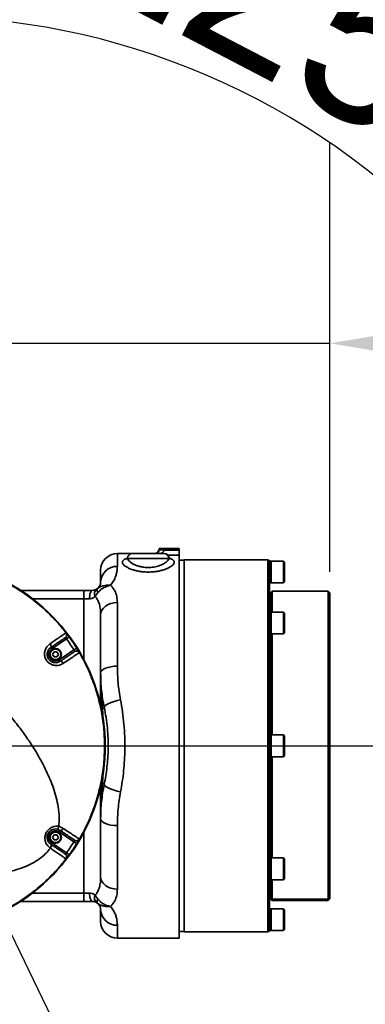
# Model space of a CAD drawing. Header units: millimetres. Extents: x -10540 to 6039, y -7467 to 6433.
# Tile 200 of 236: x -2850 to -2644, y 1971 to 2559. Entities that reach past the tile are written whole.
import ezdxf

# ---------------------------------------------------------------- set-up
doc = ezdxf.new("R2010")
doc.units = ezdxf.units.MM
doc.header["$LTSCALE"] = 8
doc.header["$PDSIZE"] = -1
doc.linetypes.add('CENTER', pattern=[10.16, 6.35, -1.27, 1.27, -1.27])
doc.layers.get('Defpoints').update_dxf_attribs({"true_color": 0x5e5e5e})
doc.layers.add('细实线层', color=7, linetype='Continuous')
doc.dimstyles.new('ISO-25', dxfattribs={"dimscale": 20, "dimtxt": 5, "dimasz": 6, "dimexe": 6, "dimexo": 0.625, "dimtad": 1, "dimtoh": 1, "dimdec": 0, "dimtxsty": 'Standard', "dimcen": 2.5, "dimclrd": 1, "dimclre": 1, "dimclrt": 4, "dimadec": 1, "dimazin": 2, "dimtfac": 1, "dimtdec": 0, "dimtmove": 0, "dimatfit": 0, "dimfxl": 1, "dimarcsym": 0})

# ---------------------------------------------------------------- blocks, each defined once
blk = doc.blocks.new('*D88')
at = {"color": 1, "lineweight": -2, "transparency": 16777216}
for p, q in [((-4178.33, 3196.66), (-1466.17, 3196.66)), ((-1586.17, 255.17), (-1586.17, 3076.66)), ((-4078.33, 135.17), (-1466.17, 135.17))]:
    blk.add_line(p, q, dxfattribs=at)
at = {"color": 1, "transparency": 16777216}
for points in [[(-1606.17, 3076.66), (-1566.17, 3076.66), (-1586.17, 3196.66)], [(-1606.17, 255.17), (-1566.17, 255.17), (-1586.17, 135.17)]]:
    blk.add_solid(points, dxfattribs=at)
at = {"layer": 'Defpoints', "color": 0, "transparency": 16777216}
for p in [(-4190.83, 3196.66), (-1586.17, 3196.66), (-4090.83, 135.17)]:
    blk.add_point(p, dxfattribs=at)
at = {"color": 4, "transparency": 16777216, "insert": (-1669.45, 1665.91), "char_height": 100, "attachment_point": 5, "rotation": 90}
blk.add_mtext('{\\H1.4x;3061}', dxfattribs=at)
blk = doc.blocks.new('*D94')
at = {"color": 1, "lineweight": -2, "transparency": 16777216}
for p, q in [((-2909.83, 2251.61), (-2909.83, 2485.89)), ((-2664.83, 2229.17), (-2664.83, 2485.89)), ((-3029.83, 2365.89), (-3149.83, 2365.89)), ((-2909.83, 2365.89), (-2664.83, 2365.89)), ((-2544.83, 2365.89), (-2115.11, 2365.89))]:
    blk.add_line(p, q, dxfattribs=at)
at = {"color": 1, "transparency": 16777216}
for points in [[(-3029.83, 2385.89), (-3029.83, 2345.89), (-2909.83, 2365.89)], [(-2544.83, 2385.89), (-2544.83, 2345.89), (-2664.83, 2365.89)]]:
    blk.add_solid(points, dxfattribs=at)
at = {"layer": 'Defpoints', "color": 0, "transparency": 16777216}
for p in [(-2664.83, 2365.89), (-2909.83, 2239.11), (-2664.83, 2216.67)]:
    blk.add_point(p, dxfattribs=at)
at = {"color": 4, "transparency": 16777216, "insert": (-2269.97, 2448.39), "char_height": 100, "attachment_point": 5}
blk.add_mtext('{\\H1.4x;245}', dxfattribs=at)
blk = doc.blocks.new('*U95')
at = {"color": 0, "linetype": 'CENTER', "transparency": 16777216}
blk.add_line((-1530.62, 0), (66.26, 0), dxfattribs=at)
blk = doc.blocks.new('*D103')
at = {"layer": 'Defpoints', "color": 0, "transparency": 16777216}
for p in [(-3200.97, 2540.97), (-2584.22, 2415.09), (-2910.03, 2125.28), (-2910.03, 2125.03), (-2402.43, 2125.03)]:
    blk.add_point(p, dxfattribs=at)
at = {"layer": '细实线层', "color": 1, "lineweight": -2, "transparency": 16777216}
blk.add_arc((-2910.2, 2125.28), 436.18, 15.78519, 109.15886, dxfattribs=at)
at = {"layer": '细实线层', "color": 1, "transparency": 16777216}
for points in [[(-3044.25, 2519.49), (-3062.45, 2555.11), (-3160.21, 2482.7)], [(-2470.66, 2246.67), (-2510.28, 2241.19), (-2474.02, 2125.07)]]:
    blk.add_solid(points, dxfattribs=at)
at = {"layer": '细实线层', "color": 4, "transparency": 16777216, "insert": (-2679.72, 2567.5), "char_height": 100, "attachment_point": 5, "rotation": 332.47203}
blk.add_mtext('125°', dxfattribs=at)
blk = doc.blocks.new('*D104')
at = {"layer": 'Defpoints', "color": 0, "transparency": 16777216}
for p in [(-2910.03, 2125.28), (-2909.83, 2125.17), (-2402.43, 2125.03), (-3201.18, 1709.51), (-2854.23, 1648.26)]:
    blk.add_point(p, dxfattribs=at)
at = {"layer": '细实线层', "color": 1, "lineweight": -2, "transparency": 16777216}
blk.add_arc((-2909.75, 2125.28), 480.24, 249.32635, 345.6177, dxfattribs=at)
at = {"layer": '细实线层', "color": 1, "transparency": 16777216}
for points in [[(-2464.41, 2008.5), (-2424.72, 2003.48), (-2429.51, 2125.04)], [(-3088.64, 1658.28), (-3069.95, 1693.65), (-3185.4, 1732.02)]]:
    blk.add_solid(points, dxfattribs=at)
at = {"layer": '细实线层', "color": 4, "transparency": 16777216, "insert": (-2691.12, 1769.32), "char_height": 100, "attachment_point": 5, "rotation": 31.55879}
blk.add_mtext('125°', dxfattribs=at)

msp = doc.modelspace()

# ---------------------------------------------------------------- linework, layer by layer
at = {"linetype": 'Continuous', "lineweight": 35}
for p, q in [((-2783.01, 2240.17), (-2791.83, 2240.17)), ((-2791.83, 2240.17), (-2791.83, 2232.51)), ((-2782.73, 2240.17), (-2763.92, 2240.17)), ((-2767.1, 2241.91), (-2766.83, 2243.16)), ((-2766.84, 2242.47), (-2766.83, 2242.79)), ((-2766.84, 2242.47), (-2763.86, 2242.15)), ((-2766.83, 2242.79), (-2766.83, 2243.17)), ((-2766.83, 2243.17), (-2763.83, 2243.17)), ((-2766.83, 2242.79), (-2763.83, 2242.79)), ((-2763.83, 2242.79), (-2763.86, 2242.15)), ((-2763.86, 2242.15), (-2754.83, 2242.15)), ((-2763.83, 2243.17), (-2763.83, 2242.79)), ((-2763.83, 2243.17), (-2754.83, 2243.17)), ((-2754.83, 2239.18), (-2761.54, 2239.18)), ((-2754.83, 2242.15), (-2754.83, 2243.17)), ((-2754.83, 2242.15), (-2754.83, 2239.18)), ((-2754.83, 2239.18), (-2754.83, 2010.17)), ((-2786.25, 2237.25), (-2785.93, 2237.34)), ((-2786.25, 2237.25), (-2785.96, 2237.23)), ((-2760.95, 2237.17), (-2785.71, 2237.17)), ((-2760.72, 2237.33), (-2760.4, 2237.25)), ((-2760.69, 2237.23), (-2760.4, 2237.25)), ((-2751.83, 2236.17), (-2754.83, 2236.17)), ((-2701.83, 2236.42), (-2751.83, 2236.42)), ((-2751.83, 2236.42), (-2751.83, 2013.92)), ((-2701.83, 2125.17), (-2701.83, 2236.42)), ((-2699.83, 2235.67), (-2700.83, 2235.67)), ((-2700.83, 2235.41), (-2700.83, 2235.67)), ((-2700.83, 2235.41), (-2700.83, 2204.42)), ((-2692.48, 2235.67), (-2699.83, 2235.67)), ((-2699.83, 2222.67), (-2699.83, 2235.67)), ((-2699.83, 2229.17), (-2699.83, 2235.67)), ((-2691.83, 2235.02), (-2692.48, 2235.67)), ((-2692.48, 2222.67), (-2692.48, 2235.67)), ((-2691.83, 2235.02), (-2691.83, 2223.32)), ((-2801.83, 2223.17), (-2801.83, 2230.17)), ((-2699.83, 2222.67), (-2699.83, 2229.17)), ((-2700.83, 2222.67), (-2699.83, 2222.67)), ((-2699.83, 2222.67), (-2692.48, 2222.67)), ((-2692.48, 2222.67), (-2691.83, 2223.32)), ((-2849.69, 2218.17), (-2811.83, 2218.17)), ((-2811.83, 2218.17), (-2806.83, 2218.17)), ((-2811.83, 2218.17), (-2811.83, 2213.17)), ((-2699.33, 2217.67), (-2699.83, 2217.17)), ((-2699.83, 2205.21), (-2699.83, 2217.17)), ((-2665.83, 2217.67), (-2699.33, 2217.67)), ((-2699.33, 2217.67), (-2699.33, 2205.21)), ((-2664.83, 2216.67), (-2665.83, 2217.67)), ((-2665.83, 2033.43), (-2665.83, 2217.67)), ((-2664.83, 2216.67), (-2664.83, 2034.29)), ((-2811.83, 2213.17), (-2842.58, 2213.17)), ((-2808.49, 2213.17), (-2811.83, 2213.17)), ((-2811.83, 2176.76), (-2811.83, 2213.17)), ((-2791.83, 2210.89), (-2791.83, 2172.82)), ((-2699.83, 2213.17), (-2700.83, 2213.17)), ((-2801.83, 2168.67), (-2801.83, 2203.43)), ((-2699.83, 2205.21), (-2700.83, 2205.21)), ((-2700.83, 2201.82), (-2700.83, 2204.42)), ((-2692.48, 2205.21), (-2699.83, 2205.21)), ((-2699.83, 2192.21), (-2699.83, 2205.21)), ((-2699.83, 2194.12), (-2699.83, 2205.21)), ((-2691.83, 2204.56), (-2692.48, 2205.21)), ((-2692.48, 2192.21), (-2692.48, 2205.21)), ((-2691.83, 2204.56), (-2691.83, 2192.86)), ((-2700.83, 2201.82), (-2700.83, 2127.01)), ((-2822.27, 2189.15), (-2820.65, 2190.33)), ((-2700.83, 2192.21), (-2699.83, 2192.21)), ((-2699.83, 2192.21), (-2699.83, 2194.12)), ((-2699.83, 2192.21), (-2692.48, 2192.21)), ((-2699.83, 2131.67), (-2699.83, 2192.21)), ((-2699.33, 2192.21), (-2699.33, 2131.67)), ((-2692.48, 2192.21), (-2691.83, 2192.86)), ((-2822.27, 2189.15), (-2831.06, 2183.2)), ((-2822.99, 2189.84), (-2823.02, 2189.85)), ((-2831.06, 2183.2), (-2831.62, 2184.03)), ((-2830.56, 2179.89), (-2829.69, 2181.39)), ((-2829.69, 2178.39), (-2830.56, 2179.89)), ((-2829.69, 2181.39), (-2827.96, 2181.39)), ((-2827.96, 2181.39), (-2827.09, 2179.89)), ((-2827.09, 2179.89), (-2827.96, 2178.39)), ((-2826.59, 2176.58), (-2817.79, 2182.52)), ((-2817.79, 2182.52), (-2816.09, 2183.58)), ((-2817.42, 2181.56), (-2817.42, 2181.59)), ((-2827.96, 2178.39), (-2829.69, 2178.39)), ((-2826.59, 2176.58), (-2826.03, 2175.75)), ((-2800.8, 2147.52), (-2800.32, 2140.65)), ((-2699.83, 2131.67), (-2700.83, 2131.67)), ((-2692.48, 2131.67), (-2699.83, 2131.67)), ((-2699.83, 2118.67), (-2699.83, 2131.67)), ((-2691.83, 2131.02), (-2692.48, 2131.67)), ((-2692.48, 2118.67), (-2692.48, 2131.67)), ((-2700.83, 2123.33), (-2700.83, 2127.01)), ((-2691.83, 2131.02), (-2691.83, 2119.32)), ((-2701.83, 2013.92), (-2701.83, 2125.17)), ((-2700.83, 2123.33), (-2700.83, 2048.52)), ((-2700.83, 2118.67), (-2699.83, 2118.67)), ((-2699.83, 2118.67), (-2692.48, 2118.67)), ((-2699.83, 2058.13), (-2699.83, 2118.67)), ((-2699.33, 2118.67), (-2699.33, 2058.13)), ((-2692.48, 2118.67), (-2691.83, 2119.32)), ((-2800.32, 2109.36), (-2800.8, 2102.82)), ((-2801.83, 2046.91), (-2801.83, 2081.67)), ((-2826.89, 2076.98), (-2826.89, 2076.97)), ((-2826.59, 2073.77), (-2826.03, 2074.6)), ((-2817.79, 2067.83), (-2826.59, 2073.77)), ((-2811.83, 2037.17), (-2811.83, 2073.58)), ((-2791.83, 2077.53), (-2791.83, 2039.46)), ((-2831.06, 2067.14), (-2831.62, 2066.31)), ((-2831.06, 2067.14), (-2822.27, 2061.2)), ((-2830.56, 2070.45), (-2829.69, 2071.95)), ((-2829.69, 2068.95), (-2830.56, 2070.45)), ((-2829.69, 2071.95), (-2827.96, 2071.95)), ((-2827.96, 2068.95), (-2829.69, 2068.95)), ((-2827.96, 2071.95), (-2827.09, 2070.45)), ((-2827.09, 2070.45), (-2827.96, 2068.95)), ((-2817.79, 2067.83), (-2816.09, 2066.77)), ((-2817.42, 2068.76), (-2817.42, 2068.78)), ((-2831.91, 2063.97), (-2832.08, 2064.08)), ((-2831.62, 2066.31), (-2831.42, 2066.17)), ((-2822.27, 2061.2), (-2820.65, 2060.02)), ((-2823.02, 2060.5), (-2822.99, 2060.5)), ((-2699.83, 2058.13), (-2700.83, 2058.13)), ((-2692.48, 2058.13), (-2699.83, 2058.13)), ((-2699.83, 2045.13), (-2699.83, 2058.13)), ((-2691.83, 2057.48), (-2692.48, 2058.13)), ((-2692.48, 2045.13), (-2692.48, 2058.13)), ((-2691.83, 2057.48), (-2691.83, 2045.78)), ((-2700.83, 2045.92), (-2700.83, 2048.52)), ((-2700.83, 2045.92), (-2700.83, 2014.94)), ((-2700.83, 2045.13), (-2699.83, 2045.13)), ((-2699.83, 2045.13), (-2692.48, 2045.13)), ((-2699.83, 2033.86), (-2699.83, 2045.13)), ((-2699.33, 2045.13), (-2699.33, 2033.43)), ((-2692.48, 2045.13), (-2691.83, 2045.78)), ((-2811.83, 2032.17), (-2849.69, 2032.17)), ((-2842.58, 2037.17), (-2811.83, 2037.17)), ((-2811.83, 2037.17), (-2808.49, 2037.17)), ((-2811.83, 2032.17), (-2811.83, 2037.17)), ((-2806.83, 2032.17), (-2811.83, 2032.17)), ((-2700.83, 2037.17), (-2699.83, 2037.17)), ((-2699.33, 2033.43), (-2699.83, 2033.86)), ((-2699.83, 2033.4), (-2699.83, 2033.86)), ((-2699.83, 2033.17), (-2699.83, 2033.4)), ((-2699.83, 2033.4), (-2699.33, 2032.86)), ((-2699.83, 2033.17), (-2699.33, 2032.67)), ((-2699.33, 2033.43), (-2665.83, 2033.43)), ((-2699.33, 2032.86), (-2665.83, 2032.86)), ((-2699.33, 2032.86), (-2699.33, 2032.67)), ((-2699.33, 2032.67), (-2665.83, 2032.67)), ((-2664.83, 2034.29), (-2665.83, 2033.43)), ((-2665.83, 2032.86), (-2664.83, 2033.94)), ((-2665.83, 2032.67), (-2664.83, 2033.67)), ((-2665.83, 2032.67), (-2665.83, 2032.86)), ((-2664.83, 2033.94), (-2664.83, 2034.29)), ((-2664.83, 2033.94), (-2664.83, 2033.67)), ((-2801.83, 2020.17), (-2801.83, 2027.17)), ((-2699.83, 2027.67), (-2700.83, 2027.67)), ((-2692.48, 2027.67), (-2699.83, 2027.67)), ((-2699.83, 2014.67), (-2699.83, 2027.67)), ((-2691.83, 2027.02), (-2692.48, 2027.67)), ((-2692.48, 2014.67), (-2692.48, 2027.67)), ((-2691.83, 2027.02), (-2691.83, 2015.32)), ((-2791.83, 2017.84), (-2791.83, 2010.17)), ((-2754.83, 2014.17), (-2751.83, 2014.17)), ((-2751.83, 2013.92), (-2701.83, 2013.92)), ((-2700.83, 2014.67), (-2700.83, 2014.92)), ((-2700.83, 2014.67), (-2699.83, 2014.67)), ((-2699.83, 2014.67), (-2692.48, 2014.67)), ((-2692.48, 2014.67), (-2691.83, 2015.32)), ((-2791.83, 2010.17), (-2754.83, 2010.17)), ((-2782.88, 2010.17), (-2782.88, 2010.17)), ((-2763.77, 2010.17), (-2763.77, 2010.17))]:
    msp.add_line(p, q, dxfattribs=at)
at = {"color": 1}
msp.add_line((-2826.04, 1952.31), (-2909.83, 2125.17), dxfattribs=at)
at = {"linetype": 'Continuous', "lineweight": 35, "flags": 128}
for points in [[(-2806.83, 2218.17), (-2807.15, 2218.08), (-2807.46, 2217.79), (-2807.75, 2217.33), (-2808, 2216.71), (-2808.21, 2215.95), (-2808.37, 2215.09), (-2808.46, 2214.15), (-2808.49, 2213.17)], [(-2803.68, 2219.29), (-2803.82, 2219.13), (-2803.91, 2218.92), (-2803.96, 2218.66), (-2803.96, 2218.36), (-2803.91, 2218.01), (-2803.82, 2217.63), (-2803.68, 2217.22), (-2803.49, 2216.79)], [(-2801.83, 2203.43), (-2801.63, 2204.89), (-2801.06, 2206.29), (-2800.14, 2207.58), (-2798.9, 2208.71), (-2797.38, 2209.63), (-2795.65, 2210.32), (-2793.78, 2210.74), (-2791.83, 2210.89)], [(-2832.13, 2186.23), (-2831.91, 2185.89), (-2831.72, 2185.54), (-2831.58, 2185.2), (-2831.49, 2184.88), (-2831.44, 2184.59), (-2831.45, 2184.35), (-2831.51, 2184.16), (-2831.62, 2184.03)], [(-2824.23, 2174.5), (-2824.46, 2174.82), (-2824.71, 2175.12), (-2824.97, 2175.37), (-2825.22, 2175.57), (-2825.46, 2175.71), (-2825.69, 2175.79), (-2825.88, 2175.8), (-2826.03, 2175.75)], [(-2801.83, 2168.67), (-2801.63, 2169.48), (-2801.06, 2170.26), (-2800.14, 2170.97), (-2798.9, 2171.6), (-2797.38, 2172.12), (-2795.65, 2172.5), (-2793.78, 2172.74), (-2791.83, 2172.82)], [(-2799.71, 2148.2), (-2799.6, 2148.7), (-2799.11, 2149.27), (-2798.23, 2149.88), (-2797.02, 2150.5), (-2795.51, 2151.11), (-2793.78, 2151.68), (-2791.89, 2152.2), (-2789.92, 2152.64)], [(-2799.71, 2102.14), (-2799.6, 2101.64), (-2799.11, 2101.07), (-2798.23, 2100.47), (-2797.02, 2099.85), (-2795.51, 2099.24), (-2793.78, 2098.66), (-2791.89, 2098.14), (-2789.92, 2097.71)], [(-2801.83, 2081.67), (-2801.63, 2080.86), (-2801.06, 2080.09), (-2800.14, 2079.37), (-2798.9, 2078.74), (-2797.38, 2078.23), (-2795.65, 2077.84), (-2793.78, 2077.61), (-2791.83, 2077.53)], [(-2826.03, 2074.6), (-2825.88, 2074.54), (-2825.69, 2074.55), (-2825.46, 2074.63), (-2825.22, 2074.78), (-2824.97, 2074.98), (-2824.71, 2075.23), (-2824.46, 2075.52), (-2824.23, 2075.84)], [(-2832.08, 2064.08), (-2831.86, 2064.42), (-2831.68, 2064.77), (-2831.54, 2065.12), (-2831.45, 2065.44), (-2831.41, 2065.73), (-2831.43, 2065.98), (-2831.5, 2066.18), (-2831.62, 2066.31)], [(-2801.83, 2046.91), (-2801.63, 2045.46), (-2801.06, 2044.06), (-2800.14, 2042.77), (-2798.9, 2041.64), (-2797.38, 2040.71), (-2795.65, 2040.02), (-2793.78, 2039.6), (-2791.83, 2039.46)], [(-2806.83, 2032.17), (-2807.15, 2032.27), (-2807.46, 2032.55), (-2807.75, 2033.01), (-2808, 2033.64), (-2808.21, 2034.39), (-2808.37, 2035.26), (-2808.46, 2036.2), (-2808.49, 2037.17)], [(-2803.68, 2031.06), (-2803.82, 2031.22), (-2803.91, 2031.43), (-2803.96, 2031.68), (-2803.96, 2031.99), (-2803.91, 2032.33), (-2803.82, 2032.71), (-2803.68, 2033.12), (-2803.49, 2033.56)]]:
    msp.add_lwpolyline(points, dxfattribs=at)
at = {"linetype": 'Continuous', "lineweight": 35}
for centre, radius in [((-2828.83, 2179.89), 3.5), ((-2828.83, 2179.89), 3.15), ((-2828.83, 2070.45), 3.5), ((-2828.83, 2070.45), 3.15)]:
    msp.add_circle(centre, radius, dxfattribs=at)
at = {"color": 4}
msp.add_arc((-4190.83, 735.17), 2461.48, 10, 150, dxfattribs=at)
at = {"linetype": 'Continuous', "lineweight": 35}
for centre, radius, start, end in [((-2791.83, 2230.17), 10, 90, 180), ((-2782.88, 2237.17), 3, 89.97747, 171.19227), ((-2782.72, 2237.19), 2.99, 90.2792, 180.2765), ((-2769.83, 2243.17), 3, 270, 335.29212), ((-2763.93, 2237.19), 2.99, 359.7235, 89.7208), ((-2763.77, 2237.17), 3, 8.75744, 90.00864), ((-2909.83, 2125.17), 110.75, 263.85642, 96.14358), ((-2792.15, 2222.83), 9.68, 88.09319, 177.95694), ((-2701.83, 2235.42), 1, 0, 90), ((-2801.9, 2216.15), 3.62, 131.68395, 206.62781), ((-2824.14, 2191.5), 2, 304.04238, 348.16324), ((-2824.14, 2191.5), 2, 348.16315, 37.74758), ((-2909.83, 2125.17), 110.44, 31.92635, 36.15416), ((-2909.83, 2125.17), 108.44, 31.92635, 36.15416), ((-2828.83, 2179.89), 4, 124.04026, 304.04026), ((-2816.3, 2179.9), 2, 30.32457, 124.02757), ((-2799.57, 2154.98), 7.56, 256.15343, 260.60501), ((-2801.04, 2149.13), 1.63, 278.53082, 325.17691), ((-2799.57, 2095.36), 7.56, 99.39499, 103.84657), ((-2801.04, 2101.21), 1.63, 34.82309, 81.46918), ((-2828.83, 2070.45), 4, 55.95975, 235.95975), ((-2909.83, 2125.17), 108.44, 323.84584, 328.07365), ((-2909.83, 2125.17), 110.44, 323.84584, 328.07365), ((-2816.3, 2070.44), 2, 235.96147, 275.09999), ((-2816.3, 2070.44), 2, 275.10258, 329.66634), ((-2824.14, 2058.84), 2, 322.24315, 55.94671), ((-2801.9, 2034.19), 3.62, 153.37219, 228.31605), ((-2792.15, 2027.52), 9.68, 182.04306, 271.90681), ((-2791.83, 2020.17), 10, 180, 270), ((-2701.83, 2014.92), 1, 270, 0)]:
    msp.add_arc(centre, radius, start, end, dxfattribs=at)
for points, knots in [([(-2785.86, 2237.63), (-2785.86, 2237.58), (-2785.87, 2237.36), (-2786.05, 2237.04), (-2786.2, 2236.9), (-2786.16, 2236.92), (-2786.15, 2236.93)], [0, 0, 0, 0, 0.105612, 0.543201, 0.938291, 1, 1, 1, 1]), ([(-2785.71, 2237.17), (-2785.77, 2237.27), (-2785.87, 2237.42), (-2785.82, 2237.56), (-2785.8, 2237.62)], [0, 0, 0, 0, 0.605242, 1, 1, 1, 1]), ([(-2768.07, 2240.17), (-2767.85, 2240.39), (-2767.47, 2240.75), (-2767.11, 2241.43), (-2766.92, 2241.98), (-2766.87, 2242.28), (-2766.84, 2242.47)], [0, 0, 0, 0, 0.442863, 0.741025, 0.837264, 1, 1, 1, 1]), ([(-2763.86, 2242.15), (-2763.92, 2241.96), (-2764.02, 2241.66), (-2764.4, 2241.13), (-2765, 2240.58), (-2765.61, 2240.31), (-2765.92, 2240.17)], [0, 0, 0, 0, 0.1939467, 0.300902, 0.6474709, 1, 1, 1, 1]), ([(-2760.81, 2237.62), (-2760.81, 2237.62), (-2760.72, 2237.48), (-2760.83, 2237.33), (-2760.95, 2237.17)], [0, 0, 0, 0, 0.012301, 1, 1, 1, 1]), ([(-2760.48, 2236.91), (-2760.48, 2236.91), (-2760.44, 2236.88), (-2760.59, 2237.02), (-2760.78, 2237.35), (-2760.78, 2237.57), (-2760.78, 2237.63)], [0, 0, 0, 0, 0.015798, 0.429716, 0.8416, 1, 1, 1, 1]), ([(-2822.51, 2192.7), (-2824.08, 2194.64), (-2827.22, 2198.54), (-2833.2, 2204.79), (-2840.53, 2211.32), (-2849.41, 2217.76), (-2858.88, 2223.29), (-2868.86, 2227.86), (-2879.24, 2231.42), (-2889.92, 2233.91), (-2900.79, 2235.41), (-2908.1, 2235.49), (-2911.75, 2235.53)], [0, 0, 0, 0, 0.073053, 0.146106, 0.252843, 0.35958, 0.466316, 0.573053, 0.67979, 0.786527, 0.893263, 1, 1, 1, 1]), ([(-2791.83, 2232.51), (-2791.84, 2231.87), (-2791.88, 2230.59), (-2792.25, 2228.4), (-2792.98, 2226), (-2794.12, 2223.55), (-2795.39, 2221.92), (-2795.97, 2221.17)], [0, 0, 0, 0, 0.203065, 0.406075, 0.614739, 0.823175, 1, 1, 1, 1]), ([(-2760.4, 2237.25), (-2760.28, 2237.2), (-2759.65, 2236.98), (-2758.75, 2236.53), (-2758, 2235.83), (-2757.75, 2235.02), (-2757.98, 2234.16), (-2758.69, 2233.26), (-2759.8, 2232.38), (-2761.26, 2231.55), (-2762.96, 2230.82), (-2764.89, 2230.2), (-2766.97, 2229.7), (-2769.2, 2229.34), (-2771.34, 2229.15), (-2773.8, 2229.08), (-2776.36, 2229.2), (-2779.07, 2229.58), (-2780.7, 2229.94), (-2782.29, 2230.37), (-2783.84, 2230.87), (-2785.72, 2231.71), (-2787.18, 2232.61), (-2788.2, 2233.51), (-2788.76, 2234.38), (-2788.89, 2235.18), (-2788.57, 2235.91), (-2787.8, 2236.63), (-2786.8, 2237.03), (-2786.25, 2237.25)], [0, 0, 0, 0, 0.010387, 0.051186, 0.09199, 0.133746, 0.17551, 0.216256, 0.257005, 0.295055, 0.3331, 0.36857, 0.404031, 0.43883, 0.473622, 0.500063, 0.547468, 0.586367, 0.625279, 0.628423, 0.670653, 0.712895, 0.754277, 0.795659, 0.835192, 0.874719, 0.912827, 0.950928, 1, 1, 1, 1]), ([(-2785.71, 2237.17), (-2785.58, 2236.9), (-2785.33, 2236.32), (-2784.5, 2235.42), (-2783.34, 2234.5), (-2781.83, 2233.64), (-2780.06, 2232.9), (-2778.07, 2232.32), (-2775.83, 2231.92), (-2773.71, 2231.79), (-2771.08, 2231.88), (-2768.09, 2232.37), (-2765.39, 2233.35), (-2763.59, 2234.33), (-2762.42, 2235.17), (-2761.53, 2236.07), (-2761.1, 2236.75), (-2760.97, 2237.11), (-2760.95, 2237.17)], [0, 0, 0, 0, 0.057512, 0.119988, 0.184135, 0.246827, 0.311474, 0.370174, 0.431018, 0.500247, 0.538837, 0.640664, 0.746232, 0.803322, 0.861794, 0.923486, 0.98678, 1, 1, 1, 1]), ([(-2803.68, 2219.29), (-2803.31, 2219.67), (-2802.34, 2220.65), (-2801.92, 2222), (-2801.86, 2222.78), (-2801.83, 2223.17)], [0, 0, 0, 0, 0.238631, 0.618085, 1, 1, 1, 1]), ([(-2803.68, 2219.29), (-2803.27, 2219.58), (-2802.45, 2220.16), (-2801.2, 2220.66), (-2799.86, 2221.02), (-2798.24, 2221.28), (-2796.8, 2221.26), (-2795.97, 2221.17), (-2795.97, 2221.17)], [0, 0, 0, 0, 0.206248, 0.412551, 0.511722, 0.717055, 0.997638, 1, 1, 1, 1]), ([(-2803.49, 2216.79), (-2803.08, 2217.26), (-2802.26, 2218.2), (-2801.03, 2219.14), (-2799.74, 2219.93), (-2798.19, 2220.66), (-2796.79, 2221.04), (-2795.97, 2221.17), (-2795.97, 2221.17)], [0, 0, 0, 0, 0.212085, 0.424221, 0.511964, 0.716924, 0.997638, 1, 1, 1, 1]), ([(-2795.97, 2221.17), (-2795.46, 2220.65), (-2794.44, 2219.59), (-2793.1, 2217.41), (-2792.03, 2214.55), (-2791.9, 2212.12), (-2791.83, 2210.89)], [0, 0, 0, 0, 0.182194, 0.366986, 0.679371, 1, 1, 1, 1]), ([(-2805.14, 2214.53), (-2805.53, 2214.23), (-2806.33, 2213.62), (-2807.54, 2213.21), (-2808.3, 2213.18), (-2808.49, 2213.17)], [0, 0, 0, 0, 0.427538, 0.849901, 1, 1, 1, 1]), ([(-2806.83, 2218.17), (-2806.26, 2218.23), (-2805.25, 2218.34), (-2804.6, 2218.69), (-2804.31, 2218.85)], [0, 0, 0, 0, 0.555835, 1, 1, 1, 1]), ([(-2805.14, 2214.53), (-2804.7, 2215.16), (-2804.18, 2215.91), (-2803.59, 2216.66), (-2803.49, 2216.79)], [0, 0, 0, 0, 0.840178, 1, 1, 1, 1]), ([(-2801.83, 2203.43), (-2801.86, 2204.51), (-2801.92, 2206.67), (-2802.46, 2209.44), (-2803.29, 2211.76), (-2804.16, 2213.36), (-2804.88, 2214.23), (-2805.14, 2214.53)], [0, 0, 0, 0, 0.265341, 0.53442, 0.715783, 0.900451, 1, 1, 1, 1]), ([(-2804.31, 2218.85), (-2804.14, 2218.95), (-2803.95, 2219.07), (-2803.71, 2219.26), (-2803.68, 2219.29)], [0, 0, 0, 0, 0.866671, 1, 1, 1, 1]), ([(-2832.13, 2186.23), (-2831.06, 2186.96), (-2828.92, 2188.41), (-2826.45, 2190.1), (-2824.78, 2191.24), (-2823.75, 2191.93), (-2823.09, 2192.38), (-2822.66, 2192.66), (-2822.6, 2192.7), (-2822.56, 2192.73)], [0, 0, 0, 0, 0.197794, 0.394521, 0.508656, 0.622717, 0.73316, 0.843805, 1, 1, 1, 1]), ([(-2822.56, 2192.73), (-2822.55, 2192.72), (-2822.54, 2192.72), (-2822.51, 2192.7), (-2822.51, 2192.7)], [0, 0, 0, 0, 0.999893, 1, 1, 1, 1]), ([(-2822.51, 2192.7), (-2822.44, 2192.61), (-2822.29, 2192.46), (-2821.82, 2191.88), (-2821.27, 2191.16), (-2820.86, 2190.6), (-2820.65, 2190.33)], [0, 0, 0, 0, 0.266734, 0.510122, 0.754598, 1, 1, 1, 1]), ([(-2911.75, 2187.85), (-2907.61, 2185.62), (-2899.34, 2181.16), (-2887.6, 2173.09), (-2876.4, 2164.1), (-2867.12, 2155.35), (-2859.59, 2147.35), (-2853.59, 2140.28), (-2847.9, 2132.93), (-2844.45, 2127.76), (-2842.72, 2125.17)], [0, 0, 0, 0, 0.149455, 0.29893, 0.452546, 0.60617, 0.704093, 0.802015, 0.901011, 1, 1, 1, 1]), ([(-2824.23, 2174.5), (-2824.97, 2174.1), (-2826.46, 2173.29), (-2829.07, 2173.1), (-2831.51, 2173.78), (-2833.49, 2175.2), (-2834.84, 2177.13), (-2835.47, 2179.38), (-2835.35, 2181.71), (-2834.48, 2183.91), (-2833.26, 2185.39), (-2832.38, 2186.04), (-2832.13, 2186.23)], [0, 0, 0, 0, 0.117505, 0.233634, 0.342259, 0.4444, 0.543172, 0.641341, 0.741326, 0.845406, 0.955885, 1, 1, 1, 1]), ([(-2823.02, 2189.85), (-2823.05, 2189.82), (-2823.11, 2189.78), (-2823.48, 2189.53), (-2824.05, 2189.15), (-2824.93, 2188.56), (-2826.4, 2187.56), (-2828.66, 2186.04), (-2830.62, 2184.71), (-2831.62, 2184.03)], [0, 0, 0, 0, 0.164057, 0.270885, 0.379929, 0.486408, 0.59675, 0.794632, 1, 1, 1, 1]), ([(-2822.27, 2189.15), (-2822.34, 2189.23), (-2822.49, 2189.4), (-2822.71, 2189.62), (-2822.89, 2189.78), (-2822.96, 2189.82), (-2822.99, 2189.84)], [0, 0, 0, 0, 0.243004, 0.487084, 0.73163, 1, 1, 1, 1]), ([(-2831.62, 2184.03), (-2831.8, 2183.91), (-2832.4, 2183.47), (-2833.22, 2182.45), (-2833.81, 2180.92), (-2833.88, 2179.28), (-2833.42, 2177.7), (-2832.46, 2176.32), (-2831.06, 2175.31), (-2829.35, 2174.81), (-2827.54, 2174.93), (-2826.53, 2175.47), (-2826.03, 2175.75)], [0, 0, 0, 0, 0.044913, 0.156807, 0.261217, 0.360683, 0.457856, 0.555475, 0.656587, 0.764648, 0.881114, 1, 1, 1, 1]), ([(-2826.03, 2175.75), (-2825.36, 2176.2), (-2824.01, 2177.11), (-2822.28, 2178.28), (-2820.83, 2179.26), (-2819.68, 2180.03), (-2818.77, 2180.65), (-2817.98, 2181.19), (-2817.53, 2181.49), (-2817.46, 2181.54), (-2817.42, 2181.56)], [0, 0, 0, 0, 0.134836, 0.269513, 0.36952, 0.469354, 0.569751, 0.67021, 0.83465, 1, 1, 1, 1]), ([(-2814.58, 2180.91), (-2814.62, 2180.89), (-2814.7, 2180.83), (-2815.22, 2180.49), (-2816.13, 2179.9), (-2817.21, 2179.19), (-2818.54, 2178.31), (-2820.66, 2176.9), (-2822.63, 2175.58), (-2824.08, 2174.6), (-2824.23, 2174.5)], [0, 0, 0, 0, 0.161648, 0.322481, 0.428884, 0.535231, 0.637699, 0.740322, 0.973292, 1, 1, 1, 1]), ([(-2817.42, 2181.59), (-2817.42, 2181.62), (-2817.43, 2181.69), (-2817.51, 2181.91), (-2817.63, 2182.19), (-2817.73, 2182.41), (-2817.79, 2182.52)], [0, 0, 0, 0, 0.2442461, 0.4883495, 0.7356235, 1, 1, 1, 1]), ([(-2816.09, 2183.58), (-2815.89, 2183.25), (-2815.51, 2182.64), (-2815.05, 2181.84), (-2814.72, 2181.23), (-2814.63, 2181.06), (-2814.59, 2180.97)], [0, 0, 0, 0, 0.270742, 0.515451, 0.758358, 1, 1, 1, 1]), ([(-2814.59, 2180.97), (-2814.59, 2180.97), (-2814.58, 2180.93), (-2814.58, 2180.92), (-2814.58, 2180.91)], [0, 0, 0, 0, 0.000107, 1, 1, 1, 1]), ([(-2799.45, 2125.17), (-2799.55, 2128.82), (-2799.76, 2136.13), (-2801.45, 2146.98), (-2804.13, 2157.61), (-2807.47, 2166.79), (-2811, 2174.57), (-2813.39, 2178.83), (-2814.59, 2180.97)], [0, 0, 0, 0, 0.187299, 0.374598, 0.561897, 0.749197, 0.874598, 1, 1, 1, 1]), ([(-2791.83, 2172.82), (-2791.74, 2169.54), (-2791.62, 2164.6), (-2790.83, 2157.81), (-2790.22, 2154.36), (-2789.92, 2152.64)], [0, 0, 0, 0, 0.495655, 0.74783, 1, 1, 1, 1]), ([(-2801.93, 2149.91), (-2801.89, 2153.25), (-2801.83, 2159.3), (-2801.83, 2165.54), (-2801.83, 2168.45), (-2801.83, 2168.65), (-2801.83, 2168.67)], [0, 0, 0, 0, 0.534601, 0.967788, 0.997182, 1, 1, 1, 1]), ([(-2799.71, 2148.2), (-2800.04, 2149.91), (-2800.7, 2153.33), (-2801.34, 2158.47), (-2801.75, 2163.6), (-2801.8, 2166.98), (-2801.83, 2168.67)], [0, 0, 0, 0, 0.2478, 0.495604, 0.747798, 1, 1, 1, 1]), ([(-2801.7, 2163.58), (-2801.66, 2161.4), (-2801.56, 2156.04), (-2801.09, 2150.7), (-2800.8, 2147.52)], [0, 0, 0, 0, 0.406243, 1, 1, 1, 1]), ([(-2789.92, 2152.64), (-2789.5, 2150.26), (-2788.66, 2145.49), (-2787.84, 2138.11), (-2787.36, 2130.58), (-2787.28, 2123.37), (-2787.53, 2116.6), (-2788.04, 2110.25), (-2788.81, 2103.93), (-2789.55, 2099.78), (-2789.92, 2097.71)], [0, 0, 0, 0, 0.133178, 0.26635, 0.403122, 0.539893, 0.653797, 0.767703, 0.88385, 1, 1, 1, 1]), ([(-2799.71, 2102.14), (-2799.38, 2103.84), (-2798.71, 2107.23), (-2798, 2112.49), (-2797.52, 2117.85), (-2797.29, 2123.56), (-2797.35, 2129.54), (-2797.77, 2135.8), (-2798.53, 2142.06), (-2799.31, 2146.15), (-2799.71, 2148.2)], [0, 0, 0, 0, 0.113764, 0.227522, 0.343875, 0.460225, 0.593, 0.725778, 0.862883, 1, 1, 1, 1]), ([(-2842.72, 2125.17), (-2840.72, 2121.94), (-2836.7, 2115.46), (-2833.58, 2108.5), (-2832.02, 2105.01)], [0, 0, 0, 0, 0.4981054, 1, 1, 1, 1]), ([(-2799.45, 2125.17), (-2799.55, 2121.52), (-2799.76, 2114.22), (-2801.45, 2103.37), (-2804.13, 2092.73), (-2807.47, 2083.56), (-2811, 2075.78), (-2813.39, 2071.51), (-2814.59, 2069.38)], [0, 0, 0, 0, 0.187299, 0.374598, 0.561897, 0.749197, 0.874598, 1, 1, 1, 1]), ([(-2826.89, 2076.98), (-2826.75, 2078.81), (-2826.46, 2082.69), (-2827.1, 2088.52), (-2828.32, 2094.3), (-2829.97, 2099.78), (-2831.34, 2103.27), (-2832.02, 2105.01)], [0, 0, 0, 0, 0.191725, 0.406271, 0.610087, 0.806855, 1, 1, 1, 1]), ([(-2800.8, 2102.82), (-2801.08, 2099.5), (-2801.66, 2092.56), (-2801.82, 2085.5), (-2801.83, 2081.77), (-2801.83, 2081.67)], [0, 0, 0, 0, 0.4718525, 0.9856095, 1, 1, 1, 1]), ([(-2801.83, 2081.67), (-2801.8, 2083.33), (-2801.76, 2086.65), (-2801.35, 2091.76), (-2800.72, 2096.93), (-2800.04, 2100.4), (-2799.71, 2102.14)], [0, 0, 0, 0, 0.247837, 0.495668, 0.747836, 1, 1, 1, 1]), ([(-2801.83, 2081.67), (-2801.83, 2081.69), (-2801.83, 2081.92), (-2801.83, 2083.32), (-2801.83, 2086.21), (-2801.85, 2092.23), (-2801.89, 2097.07), (-2801.93, 2100.41)], [0, 0, 0, 0, 0.002822, 0.037027, 0.22389, 0.466077, 1, 1, 1, 1]), ([(-2789.92, 2097.71), (-2790.22, 2096.01), (-2790.82, 2092.62), (-2791.39, 2087.55), (-2791.76, 2082.5), (-2791.8, 2079.18), (-2791.83, 2077.53)], [0, 0, 0, 0, 0.247844, 0.495693, 0.747842, 1, 1, 1, 1]), ([(-2832.08, 2064.08), (-2832.74, 2064.65), (-2834.08, 2065.78), (-2835.11, 2068.28), (-2835.22, 2070.92), (-2834.47, 2073.28), (-2833.14, 2075.11), (-2831.39, 2076.42), (-2829.24, 2077.15), (-2827.68, 2077.13), (-2826.89, 2076.98), (-2826.89, 2076.98)], [0, 0, 0, 0, 0.143172, 0.2879385, 0.4254683, 0.5446686, 0.6513428, 0.7571658, 0.8693903, 0.999997, 1, 1, 1, 1]), ([(-2827.9, 2075.37), (-2827.95, 2075.38), (-2828.53, 2075.48), (-2829.64, 2075.47), (-2831.14, 2074.97), (-2832.39, 2074.07), (-2833.34, 2072.79), (-2833.68, 2071.76), (-2833.85, 2070.69), (-2833.84, 2070.03), (-2833.59, 2068.8), (-2833.04, 2067.5), (-2832.1, 2066.71), (-2831.62, 2066.31)], [0, 0, 0, 0, 0.012677, 0.136783, 0.248979, 0.352061, 0.453536, 0.562379, 0.566612, 0.679615, 0.701579, 0.849821, 1, 1, 1, 1]), ([(-2826.89, 2076.97), (-2826.95, 2076.76), (-2827.06, 2076.33), (-2827.31, 2075.81), (-2827.57, 2075.46), (-2827.77, 2075.36), (-2827.87, 2075.36), (-2827.89, 2075.37), (-2827.9, 2075.37)], [0, 0, 0, 0, 0.2321698, 0.4643448, 0.6965699, 0.9289649, 0.9892928, 1, 1, 1, 1]), ([(-2826.03, 2074.6), (-2826.53, 2074.88), (-2827.12, 2075.21), (-2827.8, 2075.35), (-2827.9, 2075.37)], [0, 0, 0, 0, 0.85912, 1, 1, 1, 1]), ([(-2826.89, 2076.97), (-2826.77, 2076.94), (-2825.81, 2076.73), (-2824.97, 2076.26), (-2824.23, 2075.84)], [0, 0, 0, 0, 0.121317, 1, 1, 1, 1]), ([(-2817.42, 2068.78), (-2817.46, 2068.81), (-2817.52, 2068.85), (-2817.89, 2069.1), (-2818.45, 2069.48), (-2819.31, 2070.06), (-2820.78, 2071.05), (-2823.05, 2072.58), (-2825.02, 2073.92), (-2826.03, 2074.6)], [0, 0, 0, 0, 0.176507, 0.281433, 0.388395, 0.492991, 0.601567, 0.796919, 1, 1, 1, 1]), ([(-2824.23, 2075.84), (-2823.14, 2075.11), (-2820.98, 2073.66), (-2818.48, 2071.99), (-2816.79, 2070.88), (-2815.76, 2070.2), (-2815.11, 2069.78), (-2814.68, 2069.5), (-2814.62, 2069.46), (-2814.58, 2069.43)], [0, 0, 0, 0, 0.195891, 0.39068, 0.503405, 0.616059, 0.724243, 0.832636, 1, 1, 1, 1]), ([(-2817.79, 2067.83), (-2817.74, 2067.93), (-2817.63, 2068.13), (-2817.52, 2068.41), (-2817.43, 2068.64), (-2817.42, 2068.72), (-2817.42, 2068.76)], [0, 0, 0, 0, 0.243003, 0.487083, 0.731628, 1, 1, 1, 1]), ([(-2817.42, 2068.76), (-2817.3, 2068.69), (-2817.06, 2068.55), (-2816.67, 2068.44), (-2816.26, 2068.4), (-2815.86, 2068.45), (-2815.47, 2068.58), (-2815.12, 2068.78), (-2814.81, 2069.05), (-2814.66, 2069.27), (-2814.59, 2069.38)], [0, 0, 0, 0, 0.125, 0.25, 0.375, 0.5, 0.625, 0.75, 0.875, 1, 1, 1, 1]), ([(-2814.59, 2069.38), (-2814.64, 2069.28), (-2814.73, 2069.08), (-2815.09, 2068.43), (-2815.55, 2067.65), (-2815.91, 2067.06), (-2816.09, 2066.77)], [0, 0, 0, 0, 0.266734, 0.510122, 0.754598, 1, 1, 1, 1]), ([(-2814.58, 2069.43), (-2814.58, 2069.42), (-2814.58, 2069.41), (-2814.59, 2069.38), (-2814.59, 2069.38)], [0, 0, 0, 0, 0.999893, 1, 1, 1, 1]), ([(-2899.93, 2045.41), (-2896.64, 2045.5), (-2889.87, 2045.7), (-2879.48, 2046.34), (-2869.65, 2047.36), (-2860.61, 2048.87), (-2853.47, 2050.62), (-2847.45, 2052.71), (-2842.57, 2054.96), (-2838.44, 2057.5), (-2835.12, 2060.26), (-2833.11, 2062.39), (-2832.13, 2063.68), (-2831.91, 2063.97)], [0, 0, 0, 0, 0.135771, 0.279565, 0.429325, 0.543654, 0.657888, 0.733197, 0.807295, 0.879813, 0.93302, 0.985074, 1, 1, 1, 1]), ([(-2831.91, 2063.97), (-2831.84, 2064.08), (-2831.69, 2064.31), (-2831.5, 2064.66), (-2831.36, 2065), (-2831.26, 2065.33), (-2831.22, 2065.62), (-2831.23, 2065.87), (-2831.29, 2066.06), (-2831.38, 2066.13), (-2831.42, 2066.17)], [0, 0, 0, 0, 0.125, 0.25, 0.375, 0.5, 0.625, 0.75, 0.875, 1, 1, 1, 1]), ([(-2822.56, 2057.62), (-2822.59, 2057.64), (-2822.66, 2057.69), (-2823.07, 2057.96), (-2823.81, 2058.45), (-2824.76, 2059.09), (-2825.98, 2059.92), (-2827.57, 2061.01), (-2829.56, 2062.37), (-2831.13, 2063.44), (-2831.91, 2063.97)], [0, 0, 0, 0, 0.141484, 0.282503, 0.389405, 0.496226, 0.601184, 0.706285, 0.85302, 1, 1, 1, 1]), ([(-2831.42, 2066.17), (-2830.69, 2065.68), (-2829.23, 2064.69), (-2827.41, 2063.47), (-2825.98, 2062.5), (-2824.92, 2061.78), (-2824.11, 2061.23), (-2823.47, 2060.8), (-2823.11, 2060.56), (-2823.05, 2060.52), (-2823.02, 2060.5)], [0, 0, 0, 0, 0.152012, 0.303749, 0.405433, 0.506955, 0.608633, 0.7104, 0.85494, 1, 1, 1, 1]), ([(-2822.99, 2060.5), (-2822.96, 2060.52), (-2822.9, 2060.56), (-2822.73, 2060.71), (-2822.51, 2060.92), (-2822.35, 2061.1), (-2822.27, 2061.2)], [0, 0, 0, 0, 0.24311, 0.487274, 0.731796, 1, 1, 1, 1]), ([(-2822.51, 2057.65), (-2824.08, 2055.7), (-2827.22, 2051.81), (-2833.2, 2045.56), (-2840.53, 2039.02), (-2849.41, 2032.58), (-2858.88, 2027.05), (-2868.86, 2022.49), (-2879.24, 2018.93), (-2889.92, 2016.43), (-2900.79, 2014.94), (-2908.1, 2014.85), (-2911.75, 2014.81)], [0, 0, 0, 0, 0.073053, 0.146106, 0.252843, 0.35958, 0.466316, 0.573053, 0.67979, 0.786527, 0.893263, 1, 1, 1, 1]), ([(-2822.51, 2057.65), (-2822.44, 2057.76), (-2822.29, 2057.98), (-2822.16, 2058.36), (-2822.1, 2058.76), (-2822.13, 2059.17), (-2822.23, 2059.56), (-2822.42, 2059.93), (-2822.67, 2060.25), (-2822.89, 2060.42), (-2822.99, 2060.5)], [0, 0, 0, 0, 0.125, 0.25, 0.375, 0.5, 0.625, 0.75, 0.875, 1, 1, 1, 1]), ([(-2822.51, 2057.65), (-2822.51, 2057.65), (-2822.54, 2057.62), (-2822.55, 2057.62), (-2822.56, 2057.62)], [0, 0, 0, 0, 0.000107, 1, 1, 1, 1]), ([(-2820.65, 2060.02), (-2820.88, 2059.71), (-2821.31, 2059.13), (-2821.88, 2058.4), (-2822.31, 2057.87), (-2822.45, 2057.72), (-2822.51, 2057.65)], [0, 0, 0, 0, 0.270742, 0.515451, 0.758358, 1, 1, 1, 1]), ([(-2805.14, 2035.81), (-2804.88, 2036.12), (-2804.17, 2036.97), (-2803.3, 2038.57), (-2802.46, 2040.88), (-2801.92, 2043.66), (-2801.86, 2045.82), (-2801.83, 2046.91)], [0, 0, 0, 0, 0.0995488, 0.2806157, 0.4655798, 0.7305714, 1, 1, 1, 1]), ([(-2791.83, 2039.46), (-2791.89, 2038.25), (-2792.03, 2035.82), (-2793.08, 2032.97), (-2794.44, 2030.76), (-2795.46, 2029.7), (-2795.97, 2029.17)], [0, 0, 0, 0, 0.312768, 0.633012, 0.815293, 1, 1, 1, 1]), ([(-2808.49, 2037.17), (-2807.94, 2037.11), (-2807.2, 2037.03), (-2806.07, 2036.53), (-2805.53, 2036.12), (-2805.14, 2035.81)], [0, 0, 0, 0, 0.423747, 0.572292, 1, 1, 1, 1]), ([(-2804.31, 2031.49), (-2804.6, 2031.65), (-2805.25, 2032.01), (-2806.26, 2032.11), (-2806.83, 2032.17)], [0, 0, 0, 0, 0.444165, 1, 1, 1, 1]), ([(-2805.14, 2035.81), (-2804.7, 2035.19), (-2804.18, 2034.44), (-2803.59, 2033.68), (-2803.49, 2033.56)], [0, 0, 0, 0, 0.840178, 1, 1, 1, 1]), ([(-2803.68, 2031.06), (-2803.71, 2031.08), (-2803.95, 2031.28), (-2804.14, 2031.39), (-2804.31, 2031.49)], [0, 0, 0, 0, 0.133329, 1, 1, 1, 1]), ([(-2803.49, 2033.56), (-2803.07, 2033.08), (-2802.23, 2032.12), (-2800.61, 2030.89), (-2798.9, 2029.98), (-2797.31, 2029.44), (-2796.37, 2029.24), (-2795.97, 2029.17), (-2795.97, 2029.17)], [0, 0, 0, 0, 0.2159957, 0.4320463, 0.6734831, 0.8624335, 0.9976386, 1, 1, 1, 1]), ([(-2803.68, 2031.06), (-2803.25, 2030.75), (-2802.39, 2030.14), (-2800.72, 2029.51), (-2798.96, 2029.15), (-2797.34, 2029.07), (-2796.38, 2029.13), (-2795.97, 2029.17), (-2795.97, 2029.17)], [0, 0, 0, 0, 0.215853, 0.431773, 0.673725, 0.862349, 0.997639, 1, 1, 1, 1]), ([(-2801.83, 2027.17), (-2801.86, 2027.56), (-2801.92, 2028.34), (-2802.33, 2029.69), (-2803.31, 2030.68), (-2803.68, 2031.06)], [0, 0, 0, 0, 0.379872, 0.761369, 1, 1, 1, 1]), ([(-2795.97, 2029.17), (-2795.39, 2028.43), (-2794.23, 2026.94), (-2793.17, 2024.75), (-2792.44, 2022.66), (-2792.02, 2020.69), (-2791.85, 2019.09), (-2791.83, 2018.19), (-2791.83, 2017.84)], [0, 0, 0, 0, 0.176811, 0.352018, 0.527354, 0.707665, 0.888021, 1, 1, 1, 1])]:
    msp.add_open_spline(points, degree=3, knots=knots, dxfattribs=at)
for points in [[(-2799.32, 2125.17), (-2799.42, 2128.83), (-2799.63, 2136.14), (-2801.32, 2147), (-2804.01, 2157.65), (-2807.75, 2167.98), (-2812.49, 2177.88), (-2818.2, 2187.27), (-2824.8, 2196.04), (-2832.24, 2204.12), (-2840.45, 2211.42), (-2849.34, 2217.87), (-2858.82, 2223.41), (-2868.81, 2227.98), (-2879.2, 2231.54), (-2889.89, 2234.04), (-2900.78, 2235.54), (-2908.1, 2235.62), (-2911.75, 2235.66)], [(-2822.51, 2192.7), (-2822.44, 2192.58), (-2822.29, 2192.36), (-2822.16, 2191.98), (-2822.1, 2191.58), (-2822.13, 2191.17), (-2822.23, 2190.78), (-2822.42, 2190.42), (-2822.67, 2190.09), (-2822.89, 2189.93), (-2822.99, 2189.84)], [(-2817.42, 2181.59), (-2817.3, 2181.65), (-2817.06, 2181.79), (-2816.67, 2181.9), (-2816.26, 2181.94), (-2815.86, 2181.89), (-2815.47, 2181.77), (-2815.12, 2181.56), (-2814.81, 2181.3), (-2814.66, 2181.08), (-2814.59, 2180.97)], [(-2799.32, 2125.17), (-2799.42, 2121.52), (-2799.63, 2114.2), (-2801.32, 2103.34), (-2804.01, 2092.69), (-2807.75, 2082.37), (-2812.49, 2072.46), (-2818.2, 2063.08), (-2824.8, 2054.3), (-2832.24, 2046.22), (-2840.45, 2038.92), (-2849.34, 2032.47), (-2858.82, 2026.93), (-2868.81, 2022.36), (-2879.2, 2018.8), (-2889.89, 2016.31), (-2900.78, 2014.8), (-2908.1, 2014.72), (-2911.75, 2014.68)]]:
    msp.add_open_spline(points, degree=3, dxfattribs=at)
at = {"layer": '细实线层', "color": 1}
msp.add_line((-2910.03, 2125.28), (-2402.43, 2125.03), dxfattribs=at)

# ---------------------------------------------------------------- block references
at = {"color": 4, "linetype": 'CENTER'}
msp.add_blockref('*U95', (-2726.83, 2125.17), dxfattribs=at)

# ---------------------------------------------------------------- dimensions: what is measured, and where the dimension line sits
dim = msp.add_linear_dim(base=(-1586.17, 3196.66), p1=(-4090.83, 135.17), p2=(-4190.83, 3196.66), angle=90, text='{\\H1.4x;<>}', dimstyle='ISO-25')
dim.commit()
dim.dimension.update_dxf_attribs({"geometry": '*D88', "text_midpoint": (-1669.45, 1665.91)})
dim = msp.add_linear_dim(base=(-2664.83, 2365.89), p1=(-2909.83, 2239.11), p2=(-2664.83, 2216.67), text='{\\H1.4x;<>}', dimstyle='ISO-25')
dim.commit()
dim.dimension.update_dxf_attribs({"geometry": '*D94', "text_midpoint": (-2269.97, 2448.39)})
at = {"layer": '细实线层', "color": 2}
dim = msp.add_angular_dim_2l(base=(-2584.22, 2415.09), line1=((-2910.03, 2125.28), (-2402.43, 2125.03)), line2=((-2910.03, 2125.03), (-3200.97, 2540.97)), dimstyle='ISO-25', dxfattribs=at)
dim.commit()
dim.dimension.update_dxf_attribs({"geometry": '*D103', "text_midpoint": (-2679.72, 2567.5)})
dim = msp.add_angular_dim_2l(base=(-2854.23, 1648.26), line1=((-2910.03, 2125.28), (-2402.43, 2125.03)), line2=((-2909.83, 2125.17), (-3201.18, 1709.51)), dimstyle='ISO-25', dxfattribs=at)
dim.commit()
dim.dimension.update_dxf_attribs({"geometry": '*D104', "text_midpoint": (-2658.41, 1716.06), "dimtype": 162})

doc.saveas('drawing.dxf')
